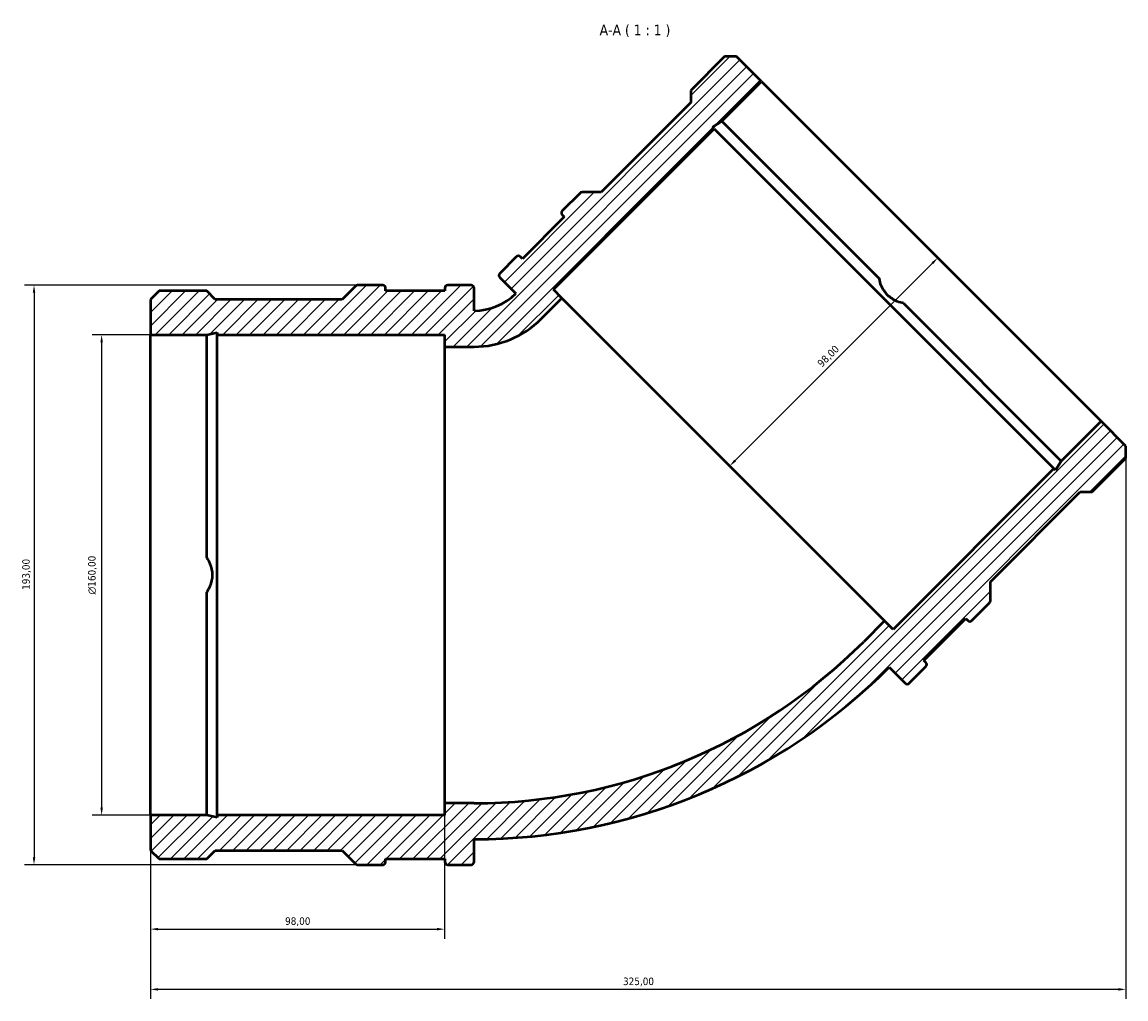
# Model space of a CAD drawing. Header units: millimetres. Extents: x -42 to 1171, y -94 to 1173.
# Tile 6 of 7: x 261 to 629, y 848 to 1173. Entities that reach past the tile are written whole.
import ezdxf

# ---------------------------------------------------------------- set-up
doc = ezdxf.new("R2010")
doc.units = ezdxf.units.MM
for name, color, linetype, lineweight in [('Dimension (ISO)', 7, 'Continuous', 25), ('Hatch (ISO)', 7, 'Continuous', 18), ('Symbol (ISO)', 7, 'Continuous', 25), ('Visible (ISO)', 7, 'Continuous', 50)]:
    doc.layers.add(name, color=color, linetype=linetype, lineweight=lineweight)
doc.styles.add('Label Text (ISO)', font='tahoma.ttf')
doc.styles.add('Note Text (ISO)', font='tahoma.ttf')
doc.dimstyles.new('Default (ISO)', dxfattribs={"dimtxt": 2.5, "dimasz": 2.5, "dimexe": 3.175, "dimexo": 0, "dimgap": 0.762, "dimtad": 1, "dimrnd": 1e-08, "dimzin": 0, "dimtxsty": 'Note Text (ISO)', "dimcen": 0.09, "dimdle": 10, "dimclrd": 256, "dimclre": 256, "dimclrt": 232, "dimazin": 0, "dimtfac": 1.40208, "dimtmove": 0, "dimatfit": 3, "dimfxl": 1, "dimtolj": 1, "dimtzin": 0, "dimlwd": -1, "dimlwe": -1, "dimarcsym": 0})

# ---------------------------------------------------------------- blocks, each defined once
blk = doc.blocks.new('*D7')
at = {"layer": 'Defpoints', "color": 0, "transparency": 16777216}
for p in [(304.03, 1068.96), (287.75, 908.96), (304.03, 908.96)]:
    blk.add_point(p, dxfattribs=at)
at = {"layer": 'Dimension (ISO)', "transparency": 16777216}
for p, q in [((304.03, 1068.96), (284.58, 1068.96)), ((287.75, 1066.46), (287.75, 911.46)), ((304.03, 908.96), (284.58, 908.96))]:
    blk.add_line(p, q, dxfattribs=at)
for points in [[(287.34, 1066.46), (288.17, 1066.46), (287.75, 1068.96)], [(287.34, 911.46), (288.17, 911.46), (287.75, 908.96)]]:
    blk.add_solid(points, dxfattribs=at)
at = {"layer": 'Dimension (ISO)', "color": 232, "true_color": 0xca0064, "transparency": 16777216, "insert": (283.23, 982.46), "char_height": 2.5, "attachment_point": 1, "rotation": 90, "style": 'Note Text (ISO)'}
blk.add_mtext('\\A1;\\fAIGDT|b0|i0;\\H2.5000;\\ln\\fTahoma|b0|i0;\\H2.5000;160,00', dxfattribs=at)
blk = doc.blocks.new('*D8')
at = {"layer": 'Defpoints', "color": 0, "transparency": 16777216}
for p in [(373.03, 1085.46), (265.22, 892.46), (373.03, 892.46)]:
    blk.add_point(p, dxfattribs=at)
at = {"layer": 'Dimension (ISO)', "transparency": 16777216}
for p, q in [((373.03, 1085.46), (262.05, 1085.46)), ((265.22, 1082.96), (265.22, 894.96)), ((373.03, 892.46), (262.05, 892.46))]:
    blk.add_line(p, q, dxfattribs=at)
for points in [[(264.81, 1082.96), (265.64, 1082.96), (265.22, 1085.46)], [(264.81, 894.96), (265.64, 894.96), (265.22, 892.46)]]:
    blk.add_solid(points, dxfattribs=at)
at = {"layer": 'Dimension (ISO)', "color": 232, "true_color": 0xca0064, "transparency": 16777216, "insert": (261.29, 984), "char_height": 2.5, "attachment_point": 1, "rotation": 90, "style": 'Note Text (ISO)'}
blk.add_mtext('\\A1;193,00', dxfattribs=at)
blk = doc.blocks.new('*D9')
at = {"layer": 'Defpoints', "color": 0, "transparency": 16777216}
for p in [(564.17, 1096.71), (566.32, 1094.55), (494.87, 1027.41)]:
    blk.add_point(p, dxfattribs=at)
at = {"layer": 'Dimension (ISO)', "transparency": 16777216}
blk.add_line((498.79, 1027.03), (564.55, 1092.79), dxfattribs=at)
for points in [[(564.26, 1093.08), (564.85, 1092.49), (566.32, 1094.55)], [(498.5, 1027.32), (499.09, 1026.73), (497.02, 1025.26)]]:
    blk.add_solid(points, dxfattribs=at)
at = {"layer": 'Dimension (ISO)', "color": 232, "true_color": 0xca0064, "transparency": 16777216, "insert": (525.95, 1059.76), "char_height": 2.5, "attachment_point": 1, "rotation": 45, "style": 'Note Text (ISO)'}
blk.add_mtext('\\A1;98,00', dxfattribs=at)
blk = doc.blocks.new('*D10')
at = {"layer": 'Defpoints', "color": 0, "transparency": 16777216}
for p in [(402.03, 912.96), (304.03, 908.96), (402.03, 871.01)]:
    blk.add_point(p, dxfattribs=at)
at = {"layer": 'Dimension (ISO)', "transparency": 16777216}
for p, q in [((402.03, 912.96), (402.03, 867.84)), ((304.03, 908.96), (304.03, 867.84)), ((306.53, 871.01), (399.53, 871.01))]:
    blk.add_line(p, q, dxfattribs=at)
for points in [[(306.53, 871.43), (306.53, 870.6), (304.03, 871.01)], [(399.53, 871.43), (399.53, 870.6), (402.03, 871.01)]]:
    blk.add_solid(points, dxfattribs=at)
at = {"layer": 'Dimension (ISO)', "color": 232, "true_color": 0xca0064, "transparency": 16777216, "insert": (348.88, 874.95), "char_height": 2.5, "attachment_point": 1, "style": 'Note Text (ISO)'}
blk.add_mtext('\\A1;98,00', dxfattribs=at)
blk = doc.blocks.new('*D11')
at = {"layer": 'Defpoints', "color": 0, "transparency": 16777216}
for p in [(629.03, 1027.83), (304.03, 908.96), (304.03, 850.96)]:
    blk.add_point(p, dxfattribs=at)
at = {"layer": 'Dimension (ISO)', "transparency": 16777216}
for p, q in [((629.03, 1027.83), (629.03, 847.78)), ((304.03, 908.96), (304.03, 847.78)), ((626.53, 850.96), (306.53, 850.96))]:
    blk.add_line(p, q, dxfattribs=at)
for points in [[(306.53, 851.37), (306.53, 850.54), (304.03, 850.96)], [(626.53, 851.37), (626.53, 850.54), (629.03, 850.96)]]:
    blk.add_solid(points, dxfattribs=at)
at = {"layer": 'Dimension (ISO)', "color": 232, "true_color": 0xca0064, "transparency": 16777216, "insert": (461.47, 854.89), "char_height": 2.5, "attachment_point": 1, "style": 'Note Text (ISO)'}
blk.add_mtext('\\A1;325,00', dxfattribs=at)

msp = doc.modelspace()

# ---------------------------------------------------------------- hatches: boundary and pattern name
at = {"layer": 'Hatch (ISO)'}
h = msp.add_hatch(dxfattribs=at)
h.set_pattern_fill('ANSI31', color=256, scale=25.4, style=0)
h.set_pattern_definition([(45, (0, 0), (-2.245064, 2.245064), [])])
edge = h.paths.add_edge_path()
edge.add_ellipse((381.416, 893.422), major_axis=(0, -0.965), ratio=1, start_angle=0, end_angle=90)
edge.add_line((382.381, 893.422), (382.381, 894.387))
edge.add_line((382.381, 894.387), (402.081, 894.387))
edge.add_line((402.081, 894.387), (402.081, 893.422))
edge.add_ellipse((403.046, 893.422), major_axis=(-0.965, 0), ratio=1, start_angle=0, end_angle=90)
edge.add_line((403.046, 892.457), (410.866, 892.457))
edge.add_ellipse((410.866, 893.422), major_axis=(0, -0.965), ratio=1, start_angle=0, end_angle=90)
edge.add_line((411.831, 893.422), (411.831, 900.957))
edge.add_ellipse((411.831, 1096.592), major_axis=(0, -195.634), ratio=1, start_angle=0, end_angle=45)
edge.add_line((550.166, 958.257), (555.494, 952.929))
edge.add_ellipse((556.176, 953.612), major_axis=(-0.682, -0.682), ratio=1, start_angle=0, end_angle=90)
edge.add_line((556.858, 952.929), (562.388, 958.459))
edge.add_ellipse((561.706, 959.141), major_axis=(0.682, -0.682), ratio=1, start_angle=0, end_angle=90)
edge.add_line((562.388, 959.824), (561.706, 960.506))
edge.add_line((561.706, 960.506), (575.636, 974.436))
edge.add_line((575.636, 974.436), (576.318, 973.754))
edge.add_ellipse((577, 974.436), major_axis=(-0.682, -0.682), ratio=1, start_angle=0, end_angle=90)
edge.add_line((577.683, 973.754), (583.612, 979.683))
edge.add_ellipse((582.93, 980.365), major_axis=(0.682, -0.682), ratio=1, start_angle=0, end_angle=45)
edge.add_line((583.895, 980.365), (583.895, 986.707))
edge.add_line((583.895, 986.707), (613.786, 1016.599))
edge.add_line((613.786, 1016.599), (617.798, 1016.599))
edge.add_line((617.798, 1016.599), (629.031, 1027.832))
edge.add_line((629.031, 1027.832), (629.031, 1031.844))
edge.add_line((629.031, 1031.844), (620.735, 1040.14))
edge.add_line((620.735, 1040.14), (607.496, 1026.901))
edge.add_line((607.496, 1026.901), (605.532, 1023.878))
edge.add_line((605.532, 1023.878), (605.003, 1024.408))
edge.add_line((605.003, 1024.408), (551.438, 970.844))
edge.add_line((551.438, 970.844), (548.61, 973.672))
edge.add_line((548.61, 973.672), (541.68, 966.743))
edge.add_ellipse((411.831, 1096.592), major_axis=(129.849, -129.849), ratio=1, start_angle=315, end_angle=360, ccw=False)
edge.add_line((411.831, 912.957), (402.031, 912.957))
edge.add_line((402.031, 912.957), (402.031, 908.957))
edge.add_line((402.031, 908.957), (326.28, 908.957))
edge.add_line((326.28, 908.957), (326.28, 908.208))
edge.add_line((326.28, 908.208), (322.754, 908.957))
edge.add_line((322.754, 908.957), (304.031, 908.957))
edge.add_line((304.031, 908.957), (304.031, 897.224))
edge.add_line((304.031, 897.224), (306.868, 894.387))
edge.add_line((306.868, 894.387), (322.754, 894.387))
edge.add_line((322.754, 894.387), (325.591, 897.224))
edge.add_line((325.591, 897.224), (367.864, 897.224))
edge.add_line((367.864, 897.224), (372.349, 892.74))
edge.add_ellipse((373.031, 893.422), major_axis=(-0.682, -0.682), ratio=1, start_angle=0, end_angle=45)
edge.add_line((373.031, 892.457), (381.416, 892.457))
edge = h.paths.add_edge_path()
edge.add_ellipse((381.416, 1084.492), major_axis=(0.965, 0), ratio=1, start_angle=0, end_angle=90)
edge.add_line((381.416, 1085.457), (373.031, 1085.457))
edge.add_ellipse((373.031, 1084.492), major_axis=(0, 0.965), ratio=1, start_angle=0, end_angle=45)
edge.add_line((372.349, 1085.175), (367.864, 1080.69))
edge.add_line((367.864, 1080.69), (325.591, 1080.69))
edge.add_line((325.591, 1080.69), (322.754, 1083.527))
edge.add_line((322.754, 1083.527), (306.868, 1083.527))
edge.add_line((306.868, 1083.527), (304.031, 1080.69))
edge.add_line((304.031, 1080.69), (304.031, 1068.957))
edge.add_line((304.031, 1068.957), (322.754, 1068.957))
edge.add_line((322.754, 1068.957), (326.28, 1069.707))
edge.add_line((326.28, 1069.707), (326.28, 1068.957))
edge.add_line((326.28, 1068.957), (402.031, 1068.957))
edge.add_line((402.031, 1068.957), (402.031, 1064.957))
edge.add_line((402.031, 1064.957), (411.831, 1064.957))
edge.add_ellipse((411.831, 1096.592), major_axis=(0, -31.634), ratio=1, start_angle=0, end_angle=45)
edge.add_line((434.2, 1074.223), (441.13, 1081.152))
edge.add_line((441.13, 1081.152), (438.301, 1083.981))
edge.add_line((438.301, 1083.981), (491.865, 1137.545))
edge.add_line((491.865, 1137.545), (491.335, 1138.075))
edge.add_line((491.335, 1138.075), (494.359, 1140.038))
edge.add_line((494.359, 1140.038), (507.598, 1153.277))
edge.add_line((507.598, 1153.277), (499.301, 1161.574))
edge.add_line((499.301, 1161.574), (495.289, 1161.574))
edge.add_line((495.289, 1161.574), (484.056, 1150.341))
edge.add_line((484.056, 1150.341), (484.056, 1146.329))
edge.add_line((484.056, 1146.329), (454.165, 1116.437))
edge.add_line((454.165, 1116.437), (447.823, 1116.437))
edge.add_ellipse((447.823, 1115.472), major_axis=(0, 0.965), ratio=1, start_angle=0, end_angle=45)
edge.add_line((447.14, 1116.154), (441.211, 1110.225))
edge.add_ellipse((441.893, 1109.543), major_axis=(-0.682, 0.682), ratio=1, start_angle=0, end_angle=90)
edge.add_line((441.211, 1108.86), (441.893, 1108.178))
edge.add_line((441.893, 1108.178), (427.963, 1094.248))
edge.add_line((427.963, 1094.248), (427.281, 1094.93))
edge.add_ellipse((426.599, 1094.248), major_axis=(0.682, 0.682), ratio=1, start_angle=0, end_angle=90)
edge.add_line((425.916, 1094.93), (420.387, 1089.401))
edge.add_ellipse((421.069, 1088.718), major_axis=(-0.682, 0.682), ratio=1, start_angle=0, end_angle=90)
edge.add_line((420.387, 1088.036), (425.715, 1082.708))
edge.add_ellipse((411.831, 1096.592), major_axis=(13.884, -13.884), ratio=1, start_angle=315, end_angle=360, ccw=False)
edge.add_line((411.831, 1076.957), (411.831, 1084.492))
edge.add_ellipse((410.866, 1084.492), major_axis=(0.965, 0), ratio=1, start_angle=0, end_angle=90)
edge.add_line((410.866, 1085.457), (403.046, 1085.457))
edge.add_ellipse((403.046, 1084.492), major_axis=(0, 0.965), ratio=1, start_angle=0, end_angle=90)
edge.add_line((402.081, 1084.492), (402.081, 1083.527))
edge.add_line((402.081, 1083.527), (382.381, 1083.527))
edge.add_line((382.381, 1083.527), (382.381, 1084.492))

# ---------------------------------------------------------------- linework, layer by layer
at = {"layer": 'Visible (ISO)'}
for p, q in [((495.289, 1161.574), (484.056, 1150.341)), ((499.301, 1161.574), (495.289, 1161.574)), ((507.598, 1153.277), (499.301, 1161.574)), ((494.359, 1140.038), (507.598, 1153.277)), ((507.598, 1153.277), (620.735, 1040.14)), ((484.056, 1150.341), (484.056, 1146.329)), ((484.056, 1146.329), (454.165, 1116.437)), ((438.301, 1083.981), (491.865, 1137.545)), ((491.335, 1138.075), (494.359, 1140.038)), ((491.865, 1137.545), (491.335, 1138.075)), ((491.865, 1137.545), (605.003, 1024.408)), ((494.359, 1140.038), (546.877, 1087.52)), ((447.14, 1116.154), (441.211, 1110.225)), ((454.165, 1116.437), (447.823, 1116.437)), ((441.893, 1108.178), (427.963, 1094.248)), ((441.211, 1108.86), (441.893, 1108.178)), ((425.916, 1094.93), (420.387, 1089.401)), ((427.963, 1094.248), (427.281, 1094.93)), ((372.349, 1085.175), (367.864, 1080.69)), ((381.416, 1085.457), (373.031, 1085.457)), ((410.866, 1085.457), (403.046, 1085.457)), ((420.387, 1088.036), (425.715, 1082.708)), ((306.868, 1083.527), (304.031, 1080.69)), ((322.754, 1083.527), (306.868, 1083.527)), ((325.591, 1080.69), (322.754, 1083.527)), ((382.381, 1083.527), (382.381, 1084.492)), ((402.081, 1083.527), (382.381, 1083.527)), ((402.081, 1084.492), (402.081, 1083.527)), ((411.831, 1076.957), (411.831, 1084.492)), ((441.13, 1081.152), (438.301, 1083.981)), ((304.031, 1080.69), (304.031, 1068.957)), ((367.864, 1080.69), (325.591, 1080.69)), ((434.2, 1074.223), (441.13, 1081.152)), ((548.61, 973.672), (441.13, 1081.152)), ((554.977, 1079.42), (607.496, 1026.901)), ((304.031, 1068.957), (322.754, 1068.957)), ((304.031, 908.957), (304.031, 1068.957)), ((322.754, 1068.957), (326.28, 1069.707)), ((322.754, 994.685), (322.754, 1068.957)), ((326.28, 1069.707), (326.28, 1068.957)), ((326.28, 1068.957), (402.031, 1068.957)), ((326.28, 908.957), (326.28, 1068.957)), ((402.031, 1068.957), (402.031, 1064.957)), ((402.031, 1064.957), (411.831, 1064.957)), ((402.031, 1064.957), (402.031, 912.957)), ((620.735, 1040.14), (607.496, 1026.901)), ((629.031, 1031.844), (620.735, 1040.14)), ((629.031, 1027.832), (629.031, 1031.844)), ((607.496, 1026.901), (605.532, 1023.878)), ((617.798, 1016.599), (629.031, 1027.832)), ((605.003, 1024.408), (551.438, 970.844)), ((605.532, 1023.878), (605.003, 1024.408)), ((583.895, 986.707), (613.786, 1016.599)), ((613.786, 1016.599), (617.798, 1016.599)), ((583.895, 980.365), (583.895, 986.707)), ((322.754, 908.957), (322.754, 983.23)), ((577.683, 973.754), (583.612, 979.683)), ((548.61, 973.672), (541.68, 966.743)), ((551.438, 970.844), (548.61, 973.672)), ((561.706, 960.506), (575.636, 974.436)), ((575.636, 974.436), (576.318, 973.754)), ((562.388, 959.824), (561.706, 960.506)), ((550.166, 958.257), (555.494, 952.929)), ((556.858, 952.929), (562.388, 958.459)), ((411.831, 912.957), (402.031, 912.957)), ((402.031, 912.957), (402.031, 908.957)), ((322.754, 908.957), (304.031, 908.957)), ((304.031, 908.957), (304.031, 897.224)), ((326.28, 908.208), (322.754, 908.957)), ((402.031, 908.957), (326.28, 908.957)), ((326.28, 908.957), (326.28, 908.208)), ((411.831, 893.422), (411.831, 900.957)), ((304.031, 897.224), (306.868, 894.387)), ((306.868, 894.387), (322.754, 894.387)), ((322.754, 894.387), (325.591, 897.224)), ((325.591, 897.224), (367.864, 897.224)), ((367.864, 897.224), (372.349, 892.74)), ((382.381, 893.422), (382.381, 894.387)), ((382.381, 894.387), (402.081, 894.387)), ((402.081, 894.387), (402.081, 893.422)), ((373.031, 892.457), (381.416, 892.457)), ((403.046, 892.457), (410.866, 892.457))]:
    msp.add_line(p, q, dxfattribs=at)
for centre, radius, start, end in [((447.823, 1115.472), 0.965, 90, 135), ((441.893, 1109.543), 0.965, 135, 225), ((426.599, 1094.248), 0.965, 45, 135), ((421.069, 1088.718), 0.965, 135, 225), ((373.031, 1084.492), 0.965, 90, 135), ((381.416, 1084.492), 0.965, 0, 90), ((403.046, 1084.492), 0.965, 90, 180), ((410.866, 1084.492), 0.965, 0, 90), ((411.831, 1096.592), 19.634, 270, 315), ((411.831, 1096.592), 31.634, 270, 315), ((582.93, 980.365), 0.965, 315, 0), ((577, 974.436), 0.965, 225, 315), ((411.831, 1096.592), 183.634, 270, 315), ((411.831, 1096.592), 195.634, 270, 315), ((561.706, 959.141), 0.965, 315, 45), ((556.176, 953.612), 0.965, 225, 315), ((373.031, 893.422), 0.965, 225, 270), ((381.416, 893.422), 0.965, 270, 0), ((403.046, 893.422), 0.965, 180, 270), ((410.866, 893.422), 0.965, 270, 0)]:
    msp.add_arc(centre, radius, start, end, dxfattribs=at)
for points in [[(554.977, 1079.42), (554.243, 1079.542), (553.509, 1079.752), (551.604, 1080.548), (550.503, 1081.304), (548.761, 1083.045), (548.005, 1084.146), (547.21, 1086.052), (547, 1086.786), (546.877, 1087.52)], [(322.754, 994.685), (323.186, 994.079), (323.557, 993.411), (324.342, 991.502), (324.586, 990.189), (324.586, 987.726), (324.342, 986.413), (323.557, 984.503), (323.186, 983.835), (322.754, 983.23)]]:
    msp.add_open_spline(points, degree=3, knots=[3.8514904, 3.8514904, 3.8514904, 3.8514904, 4.0658461, 4.0658461, 4.4352155, 4.4352155, 4.804585, 4.804585, 5.0189407, 5.0189407, 5.0189407, 5.0189407], dxfattribs=at)

# ---------------------------------------------------------------- texts
at = {"layer": 'Symbol (ISO)', "insert": (453.669, 1168.074), "char_height": 3.5, "attachment_point": 7, "style": 'Label Text (ISO)'}
msp.add_mtext('A-A ( 1 : 1 )', dxfattribs=at)

# ---------------------------------------------------------------- dimensions: what is measured, and where the dimension line sits
at = {"layer": 'Dimension (ISO)'}
for base, p1, p2, angle, override, picture, middle in [((566.321, 1094.554), (494.87, 1027.412), (564.166, 1096.709), 225, {"dimdec": 2, "dimse1": 1, "dimse2": 1, "dimtp": 0, "dimtm": 0, "dimtdec": 2, "dimtofl": 0, "dimatfit": 1}, '*D9', (531.672, 1059.906)), ((265.224, 892.457), (373.031, 1085.457), (373.031, 892.457), 90, {"dimdec": 2, "dimtp": 0, "dimtm": 0, "dimtdec": 2, "dimtofl": 0, "dimatfit": 1}, '*D8', (265.224, 988.957)), ((402.031, 871.012), (304.031, 908.957), (402.031, 912.957), 180, {"dimdec": 2, "dimtp": 0, "dimtm": 0, "dimtdec": 2, "dimtofl": 0, "dimatfit": 1}, '*D10', (353.031, 871.012))]:
    dim = msp.add_linear_dim(base=base, p1=p1, p2=p2, angle=angle, dimstyle='Default (ISO)', override=override, dxfattribs=at)
    dim.commit()
    dim.dimension.update_dxf_attribs({"geometry": picture, "text_midpoint": middle, "dimtype": 160})
dim = msp.add_linear_dim(base=(287.753, 908.957), p1=(304.031, 1068.957), p2=(304.031, 908.957), angle=90, text='\\fAIGDT|b0|i0;\\H2.5000;\\ln\\fTahoma|b0|i0;\\H2.5000;<>', dimstyle='Default (ISO)', override={"dimdec": 2, "dimtp": 0, "dimtm": 0, "dimtdec": 2, "dimtofl": 0, "dimatfit": 1}, dxfattribs=at)
dim.commit()
dim.dimension.update_dxf_attribs({"geometry": '*D7', "text_midpoint": (287.753, 988.957), "dimtype": 160})
dim = msp.add_linear_dim(base=(304.031, 850.957), p1=(629.031, 1027.832), p2=(304.031, 908.957), dimstyle='Default (ISO)', override={"dimdec": 2, "dimtp": 0, "dimtm": 0, "dimtdec": 2, "dimtofl": 0, "dimatfit": 1}, dxfattribs=at)
dim.commit()
dim.dimension.update_dxf_attribs({"geometry": '*D11', "text_midpoint": (466.531, 850.957), "dimtype": 160})

doc.saveas('drawing.dxf')
